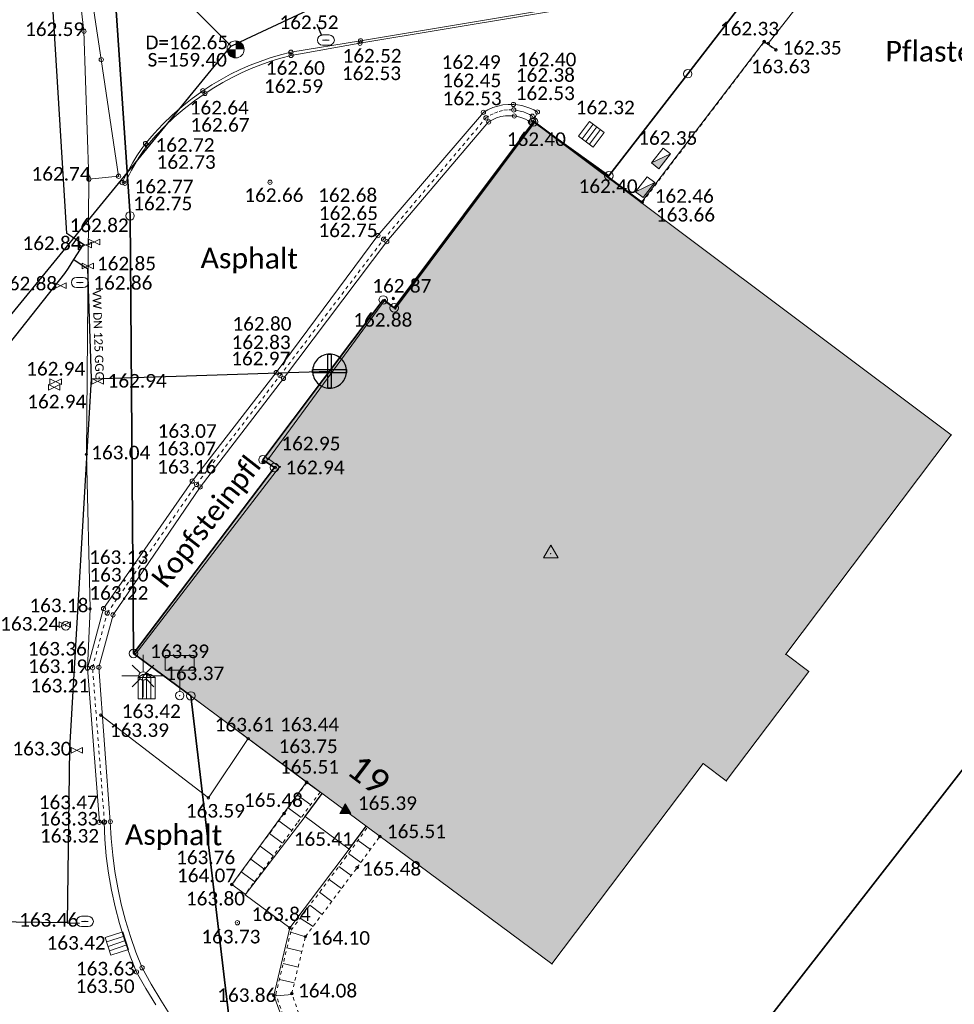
# Model space of a CAD drawing. Header units: metres. Extents: x 32397213 to 32398908, y 5500100 to 5502306.
# Tile 12 of 38: x 32398239 to 32398267, y 5500774 to 5500802. Entities that reach past the tile are written whole.
import ezdxf

# ---------------------------------------------------------------- set-up
doc = ezdxf.new("R2010")
doc.units = ezdxf.units.M
doc.header["$PDSIZE"] = 2.5
for name, pattern in [('1', [0]), ('2', [0.16, 0.06, -0.1]), ('3', [0.26, 0.11, -0.15])]:
    doc.linetypes.add(name, pattern=pattern)
doc.layers.get('0').update_dxf_attribs({"linetype": 'CONTINUOUS'})
for name, color, linetype, lineweight in [('01_A-KM-Haltungen', 7, '1', 25), ('01_A-KM-Schacht_LA', 7, '1', 25), ('01_W-Hausanschluß', 7, '1', 25), ('01_W-Leitung-AW', 7, '1', 25), ('01_W-Leitung-HW', 7, '1', 25), ('01_W-Leitung-VW', 7, '1', 25), ('01_W-Leitung-VW_LA', 7, '1', 25), ('AX_BesondererGebaeudepunkt_G2200', 7, '1', 18), ('AX_Flurstueck', 7, '1', 18), ('AX_Gebaeude', 7, '1', 18), ('AX_Grenzpunkt_V1000_G2200', 7, '1', 18), ('AX_Grenzpunkt_V1400_G2200', 7, '1', 18), ('AX_Grenzpunkt_V9500_G2200', 7, '1', 18), ('AX_Grenzpunkt_V9500_G3200', 7, '1', 18), ('AX_LagebezeichnungMitHausnummer', 7, '1', 18), ('AX_SonstigerVermessungspunkt_V1210_G2000', 7, '1', 18), ('BESCHRIFTUNG', 7, '1', 13), ('H_HINWEISSCHILD', 7, '1', 18), ('H_KANAL_ABDECKUNG', 7, '1', 13), ('H_KANAL_EINL_QUAD', 7, '1', 13), ('H_KANALHALTUNG_RW_RR', 7, '1', 18), ('H_MUELLEIMER', 7, '1', 18), ('H_RINNE', 7, '1', 13), ('H_STROM_KV', 7, '1', 13), ('H_STROM_LATERNE', 7, '1', 18), ('H_WASSER_HAS', 7, '1', 18), ('H_WASSER_HYDR_UNTERFL', 7, '1', 18), ('H_WEGRAND', 7, '1', 18), ('L_RINNE', 7, '1', 13), ('L_WEGRAND', 7, '1', 18), ('S_HINWEISSCHILD', 7, '1', 18), ('S_KANAL_ABDECKUNG', 7, '1', 13), ('S_KANAL_EINL_QUAD', 7, '1', 13), ('S_KANALHALTUNG_RW_RR', 7, '1', 18), ('S_MUELLEIMER', 7, '1', 18), ('S_RINNE', 7, '1', 13), ('S_STROM_KV', 7, '1', 13), ('S_STROM_LATERNE', 7, '1', 18), ('S_WASSER_HAS', 7, '1', 18), ('S_WASSER_HYDR_UNTERFL', 7, '1', 18), ('S_WEGRAND', 7, '1', 18)]:
    doc.layers.add(name, color=color, linetype=linetype, lineweight=lineweight)
for name, color, linetype, lineweight, true_color in [('A_AX_Gebaeude', 7, '1', 18, 0x999999), ('H_BORDSTEIN_HOCH', 7, '1', 13, 0x004000), ('H_BORDSTEIN_TIEF', 7, '1', 13, 0x004000), ('H_EINGANG', 7, '1', 13, 0x400040), ('H_FLAECHENBEGRENZUNG', 7, '1', 13, 0x804000), ('H_GEBAEUDE_OEFFENTL', 1, '1', 13, 0xff0000), ('H_MAUERN_OBEN', 7, '1', 13, 0xff0080), ('H_MAUERN_UNTEN', 7, '1', 13, 0xff8000), ('H_STRASSENRAND', 7, '1', 13, 0x008080), ('H_TOPO', 7, '1', 13, 0x008000), ('H_TREPPE', 7, '1', 18, 0x804040), ('L_BORDSTEIN_HOCH', 7, '1', 13, 0x004000), ('L_BORDSTEIN_TIEF', 7, '1', 13, 0x004000), ('L_FLAECHENBEGRENZUNG', 7, '1', 13, 0x804000), ('L_GEBAEUDE_OEFFENTL', 1, '1', 13, 0xff0000), ('L_MAUERN_OBEN', 7, '1', 13, 0xff0080), ('L_MAUERN_UNTEN', 7, '1', 13, 0xff8000), ('L_STRASSENRAND', 7, '1', 13, 0x008080), ('L_TREPPE', 7, '1', 18, 0x804040), ('S_BORDSTEIN_HOCH', 7, '1', 13, 0x004000), ('S_BORDSTEIN_TIEF', 7, '1', 13, 0x004000), ('S_EINGANG', 7, '1', 13, 0x400040), ('S_FLAECHENBEGRENZUNG', 7, '1', 13, 0x804000), ('S_GEBAEUDE_OEFFENTL', 1, '1', 13, 0xff0000), ('S_MAUERN_OBEN', 7, '1', 13, 0xff0080), ('S_MAUERN_UNTEN', 7, '1', 13, 0xff8000), ('S_STRASSENRAND', 7, '1', 13, 0x008080), ('S_TOPO', 7, '1', 13, 0x008000), ('S_TREPPE', 7, '1', 18, 0x804040)]:
    doc.layers.add(name, color=color, linetype=linetype, lineweight=lineweight, true_color=true_color)
doc.styles.add('0', font='calibri.ttf')

# ---------------------------------------------------------------- blocks, each defined once
blk = doc.blocks.new('23')
at = {"color": 0}
for p, q in [((0, 0.1), (0, 0.5)), ((-0.255, 0.255), (-0.071, 0.071)), ((0.255, 0.255), (0.071, 0.071)), ((-0.1, 0), (-0.5, 0)), ((0.1, 0), (0.5, 0)), ((-0.071, -0.071), (-0.255, -0.255)), ((0, -0.1), (0, -0.5)), ((0.071, -0.071), (0.255, -0.255))]:
    blk.add_line(p, q, dxfattribs=at)
blk.add_circle((0, 0), 0.1, dxfattribs=at)
blk.add_point((0, 0), dxfattribs=at)
blk = doc.blocks.new('15')
at = {"color": 0}
for p, q in [((-0.447, 0.224), (0.447, 0.224)), ((-0.447, -0.224), (-0.447, 0.224)), ((0.447, 0.224), (0.447, -0.224)), ((0.447, -0.224), (-0.447, -0.224))]:
    blk.add_line(p, q, dxfattribs=at)
blk.add_solid([(-0.447, 0.224), (0.447, 0.224), (-0.447, -0.224), (0.447, -0.224)], dxfattribs=at)
blk = doc.blocks.new('1')
at = {"color": 0}
blk.add_circle((0, 0), 0.5, dxfattribs=at)
blk.add_point((0, 0), dxfattribs=at)
blk = doc.blocks.new('80')
at = {"color": 0}
blk.add_line((0, 0.05), (0, 0.3), dxfattribs=at)
for name, p, xscale, yscale, zscale in [('15', (0, 0.385), 0.38, 0.38, 0.38), ('1', (0, 0), 0.1, 0.1, 0.1)]:
    blk.add_blockref(name, p, dxfattribs=dict(at, xscale=xscale, yscale=yscale, zscale=zscale))
blk = doc.blocks.new('122')
at = {"color": 0, "linetype": '1', "ltscale": 0.25, "flags": 128}
for points in [[(-0.2, 0.2), (-0.1, 0.275), (0, 0.275), (0.1, 0.275), (0.2, 0.2)], [(-0.1, 0.2), (-0.05, 0.275), (0.05, 0.275), (0.1, 0.2), (0, 0.2), (0, 0.275)], [(-0.05, 0.275), (-0.0275, 0.3), (0.0275, 0.3), (0.05, 0.275)], [(-0.1, 0.2), (-0.1, -0.3)], [(0, 0.2), (0, -0.3)], [(0.1, 0.2), (0.1, -0.3)]]:
    blk.add_lwpolyline(points, dxfattribs=at)
at = {"color": 0, "linetype": '1', "ltscale": 0.5, "flags": 128}
blk.add_lwpolyline([(-0.2, -0.3), (-0.2, 0.2), (0.2, 0.2), (0.2, -0.3)], close=True, dxfattribs=at)
blk = doc.blocks.new('25')
at = {"color": 0}
for p, q in [((0.2, 0.3), (-0.2, 0.3)), ((-0.2, -0.3), (0.2, -0.3))]:
    blk.add_line(p, q, dxfattribs=at)
for centre, start, end in [((-0.2, 0), 90, 270), ((0.2, 0), 270, 90)]:
    blk.add_arc(centre, 0.3, start, end, dxfattribs=at)
blk.add_point((0, 0), dxfattribs=at)
blk = doc.blocks.new('64')
at = {"color": 0}
blk.add_line((-0.2, 0), (0.2, 0), dxfattribs=at)
blk.add_blockref('25', (0, 0), dxfattribs=at)
blk = doc.blocks.new('61')
at = {"color": 0}
for p, q in [((-0.447, 0.224), (-0.447, -0.224)), ((-0.447, 0.224), (-0.447, -0.224)), ((-0.447, -0.224), (0.447, 0.224)), ((0.447, -0.224), (-0.447, 0.224)), ((0.447, 0.224), (0.447, -0.224))]:
    blk.add_line(p, q, dxfattribs=at)
blk = doc.blocks.new('-1')
at = {"color": 0}
blk.add_circle((0, 0), 0.5, dxfattribs=at)
blk.add_point((0, 0), dxfattribs=at)
blk = doc.blocks.new('5')
at = {"color": 0}
for p, q in [((-0.433, -0.25), (0, 0.5)), ((0, 0.5), (0.433, -0.25)), ((0.433, -0.25), (-0.433, -0.25))]:
    blk.add_line(p, q, dxfattribs=at)
blk.add_point((0, 0), dxfattribs=at)
blk = doc.blocks.new('99')
at = {"color": 0}
blk.add_point((0, 0), dxfattribs=at)
blk = doc.blocks.new('16')
at = {"color": 0}
for p, q in [((-0.447, 0.224), (0.447, 0.224)), ((-0.447, -0.224), (-0.447, 0.224)), ((-0.447, 0.224), (0.447, -0.224)), ((0.447, 0.224), (0.447, -0.224)), ((0.447, -0.224), (-0.447, -0.224))]:
    blk.add_line(p, q, dxfattribs=at)
blk.add_solid([(-0.447, 0.224), (0.447, 0.224), (0.447, -0.224)], dxfattribs=at)
blk = doc.blocks.new('KVs&c')
at = {"color": 0}
blk.add_blockref('16', (0, 0.22472), dxfattribs=at)
blk = doc.blocks.new('121')
at = {"color": 0, "linetype": '1', "ltscale": 0.5, "flags": 128}
blk.add_lwpolyline([(-0.4, 0), (-0.4, 0.8), (0.4, 0.8), (0.4, 0)], close=True, dxfattribs=at)
for points in [[(-0.2, 0.8), (-0.2, 0)], [(0, 0.8), (0, 0)], [(0.2, 0.8), (0.2, 0)]]:
    blk.add_lwpolyline(points, dxfattribs=at)
blk = doc.blocks.new('7')
at = {"color": 0}
for p, q in [((-0.433, -0.25), (0, 0.5)), ((0, 0.5), (0.433, -0.25)), ((0, 0.5), (0, -0.25)), ((0.433, -0.25), (-0.433, -0.25))]:
    blk.add_line(p, q, dxfattribs=at)
blk.add_solid([(0, 0.5), (0.433, -0.25), (-0.433, -0.25)], dxfattribs=at)
blk = doc.blocks.new('4')
at = {"color": 0}
blk.add_circle((0, 0), 0.5, dxfattribs=at)
for points in [[(-0.4924, 0), (-0.4924, -0.0868), (-0.5, 0)], [(-0.4698, 0), (-0.4698, -0.171), (-0.4924, 0), (-0.4924, -0.0868)], [(-0.433, 0), (-0.433, -0.25), (-0.4698, 0), (-0.4698, -0.171)], [(-0.383, 0), (-0.383, -0.3214), (-0.433, 0), (-0.433, -0.25)], [(-0.3214, 0), (-0.3214, -0.383), (-0.383, 0), (-0.383, -0.3214)], [(-0.25, 0), (-0.25, -0.433), (-0.3214, 0), (-0.3214, -0.383)], [(-0.171, 0), (-0.171, -0.4698), (-0.25, 0), (-0.25, -0.433)], [(-0.0868, 0), (-0.0868, -0.4924), (-0.171, 0), (-0.171, -0.4698)], [(0, 0), (0, -0.5), (-0.0868, 0), (-0.0868, -0.4924)], [(0, 0), (0, 0.5), (0.0868, 0), (0.0868, 0.4924)], [(0.0868, 0), (0.0868, 0.4924), (0.171, 0), (0.171, 0.4698)], [(0.171, 0), (0.171, 0.4698), (0.25, 0), (0.25, 0.433)], [(0.25, 0), (0.25, 0.433), (0.3214, 0), (0.3214, 0.383)], [(0.3214, 0), (0.3214, 0.383), (0.383, 0), (0.383, 0.3214)], [(0.383, 0), (0.383, 0.3214), (0.433, 0), (0.433, 0.25)], [(0.433, 0), (0.433, 0.25), (0.4698, 0), (0.4698, 0.171)], [(0.4698, 0), (0.4698, 0.171), (0.4924, 0), (0.4924, 0.0868)], [(0.4924, 0), (0.4924, 0.0868), (0.5, 0)]]:
    blk.add_solid(points, dxfattribs=at)

msp = doc.modelspace()

# ---------------------------------------------------------------- hatches: boundary and pattern name
at = {"layer": 'A_AX_Gebaeude', "linetype": 'Continuous', "lineweight": 13}
msp.add_hatch(color=256, dxfattribs=at).paths.add_polyline_path([(32398250.417, 5500793.988), (32398250.097, 5500794.218), (32398246.558, 5500789.52), (32398246.898, 5500789.291), (32398242.751, 5500783.823), (32398255.06, 5500774.696), (32398259.509, 5500780.586), (32398260.185, 5500780.075), (32398262.614, 5500783.29), (32398261.937, 5500783.801), (32398266.807, 5500790.248), (32398254.515, 5500799.456)], flags=0)

# ---------------------------------------------------------------- linework, layer by layer
at = {"layer": '01_A-KM-Haltungen', "color": 212, "ltscale": 0.5, "true_color": 0xe132e1}
for points in [[(32398224.005, 5500823.289, 162.165), (32398224.358, 5500822.935, 159.545), (32398229.623, 5500817.672, 162.29), (32398234.319, 5500812.977, 162.374), (32398237.805, 5500809.491, 162.437), (32398238.548, 5500808.749, 162.45), (32398245.266, 5500802.033, 159.404), (32398245.62, 5500801.679, 162.604)], [(32398245.62, 5500801.679, 162.604), (32398246.073, 5500801.891, 159.404), (32398261.951, 5500809.32, 162.191), (32398262.636, 5500809.64, 162.176), (32398263.089, 5500809.852, 162.139)], [(32398227.464, 5500779.508, 163.356), (32398227.781, 5500779.895, 159.616), (32398245.303, 5500801.292, 159.404), (32398245.62, 5500801.679, 162.604)]]:
    msp.add_polyline3d(points, dxfattribs=at)
at = {"layer": '01_W-Hausanschluß', "color": 5, "ltscale": 0.5, "true_color": 0x0000ff}
for points in [[(32398248.519, 5500792.624, 0), (32398248.47, 5500792.622, 0), (32398248.421, 5500792.614, 0), (32398248.374, 5500792.602, 0), (32398248.328, 5500792.586, 0), (32398248.283, 5500792.565, 0), (32398248.241, 5500792.54, 0), (32398248.202, 5500792.511, 0), (32398248.165, 5500792.478, 0), (32398248.132, 5500792.441, 0), (32398248.103, 5500792.402, 0), (32398248.078, 5500792.36, 0), (32398248.057, 5500792.315, 0), (32398248.041, 5500792.269, 0), (32398248.029, 5500792.222, 0), (32398248.021, 5500792.173, 0), (32398248.019, 5500792.124, 0), (32398248.021, 5500792.075, 0), (32398248.029, 5500792.026, 0), (32398248.041, 5500791.979, 0), (32398248.057, 5500791.933, 0), (32398248.078, 5500791.888, 0), (32398248.103, 5500791.846, 0), (32398248.132, 5500791.807, 0), (32398248.165, 5500791.77, 0), (32398248.202, 5500791.737, 0), (32398248.241, 5500791.708, 0), (32398248.283, 5500791.683, 0), (32398248.328, 5500791.662, 0), (32398248.374, 5500791.646, 0), (32398248.421, 5500791.634, 0), (32398248.47, 5500791.626, 0), (32398248.519, 5500791.624, 0), (32398248.568, 5500791.626, 0), (32398248.617, 5500791.634, 0), (32398248.664, 5500791.646, 0), (32398248.71, 5500791.662, 0), (32398248.755, 5500791.683, 0), (32398248.797, 5500791.708, 0), (32398248.836, 5500791.737, 0), (32398248.873, 5500791.77, 0), (32398248.906, 5500791.807, 0), (32398248.935, 5500791.846, 0), (32398248.96, 5500791.888, 0), (32398248.981, 5500791.933, 0), (32398248.997, 5500791.979, 0), (32398249.009, 5500792.026, 0), (32398249.017, 5500792.075, 0), (32398249.019, 5500792.124, 0), (32398249.017, 5500792.173, 0), (32398249.009, 5500792.222, 0), (32398248.997, 5500792.269, 0), (32398248.981, 5500792.315, 0), (32398248.96, 5500792.36, 0), (32398248.935, 5500792.402, 0), (32398248.906, 5500792.441, 0), (32398248.873, 5500792.478, 0), (32398248.836, 5500792.511, 0), (32398248.797, 5500792.54, 0), (32398248.755, 5500792.565, 0), (32398248.71, 5500792.586, 0), (32398248.664, 5500792.602, 0), (32398248.617, 5500792.614, 0), (32398248.568, 5500792.622, 0)], [(32398248.469, 5500792.624, 0), (32398248.569, 5500792.624, 0), (32398248.569, 5500791.624, 0), (32398248.469, 5500791.624, 0), (32398248.469, 5500792.624, 0)], [(32398248.019, 5500792.174, 0), (32398249.019, 5500792.174, 0), (32398249.019, 5500792.074, 0), (32398248.019, 5500792.074, 0), (32398248.019, 5500792.174, 0)]]:
    msp.add_polyline3d(points, close=True, dxfattribs=at)
at = {"layer": '01_W-Leitung-AW', "color": 3, "ltscale": 0.5, "true_color": 0x00ff00}
for points in [[(32398244.003, 5500791.981, 0), (32398248.519, 5500792.124, 0)], [(32398241.504, 5500791.902, 162.905), (32398244.003, 5500791.981, 0)]]:
    msp.add_polyline3d(points, dxfattribs=at)
at = {"layer": '01_W-Leitung-HW', "color": 137, "ltscale": 0.5, "true_color": 0x408080}
for points in [[(32398241.284, 5500795.849, 0), (32398240.995, 5500796.035, 162.773), (32398240.789, 5500796.168, 162.764), (32398240.074, 5500807.801, 162.548), (32398236.26, 5500817.045, 162.438), (32398235.387, 5500819.161, 162.356), (32398216.798, 5500832.776, 162.157), (32398208.473, 5500838.768, 162.167), (32398201.561, 5500843.852, 162.173), (32398198.113, 5500846.431, 162.184), (32398197.782, 5500846.645, 162.199), (32398182.768, 5500857.786, 162.37), (32398172.935, 5500865.09, 162.62), (32398172.687, 5500865.225, 0)], [(32398248.14, 5500802.323, 110.786), (32398248.278, 5500801.996, 162.522)], [(32398240.997, 5500795.402, 81.393), (32398241.284, 5500795.849, 0)]]:
    msp.add_polyline3d(points, dxfattribs=at)
at = {"layer": '01_W-Leitung-VW', "color": 5, "ltscale": 0.5, "true_color": 0x0000ff}
for points in [[(32398198.693, 5500750.384, 89.483), (32398202.371, 5500754.415, 0), (32398214.253, 5500767.437, 154.62), (32398214.365, 5500767.532, 162.495), (32398228.543, 5500779.594, 163.115), (32398232.143, 5500784.142, 163.256), (32398240.735, 5500794.996, 162.806), (32398240.834, 5500795.15, 53.909), (32398240.997, 5500795.402, 0)], [(32398240.997, 5500795.402, 0), (32398241.275, 5500795.223, 162.806), (32398241.401, 5500795.142, 162.814), (32398241.504, 5500791.902, 162.905), (32398241.33, 5500788.907, 162.994)], [(32398241.33, 5500788.907, 162.994), (32398240.871, 5500781.035, 163.298), (32398240.798, 5500775.902, 140.856), (32398236.278, 5500775.966, 86.526), (32398232.17, 5500761.994, 0), (32398231.636, 5500760.178, 0), (32398231.495, 5500759.698, 0)], [(32398240.798, 5500775.902, 73.187), (32398241.158, 5500775.897, 163.459)]]:
    msp.add_polyline3d(points, dxfattribs=at)
at = {"layer": 'AX_Flurstueck', "color": 7, "linetype": '1', "lineweight": 25, "ltscale": 0.5}
for points in [[(32398261.252, 5500803.718, 0), (32398259.053, 5500800.87, 0), (32398256.734, 5500797.866, 0), (32398254.515, 5500799.456, 0), (32398250.417, 5500793.988, 0), (32398250.097, 5500794.218, 0), (32398246.558, 5500789.52, 0), (32398246.898, 5500789.291, 0), (32398242.751, 5500783.823, 0), (32398244.435, 5500782.574, 0), (32398245.843, 5500770.758, 0), (32398245.884, 5500770.3, 0), (32398246.169, 5500769.319, 0), (32398246.552, 5500768.401, 0), (32398247.068, 5500767.559, 0), (32398247.458, 5500767.113, 0), (32398249.443, 5500765.182, 0), (32398251.241, 5500763.632, 0), (32398251.375, 5500763.788, 0), (32398251.764, 5500763.452, 0), (32398257.315, 5500767.798, 0), (32398286.402, 5500805.143, 0)], [(32398286.402, 5500805.143, 0), (32398257.315, 5500767.798, 0), (32398251.764, 5500763.452, 0), (32398247.486, 5500757.072, 0), (32398281.066, 5500733.135, 0), (32398284.186, 5500737.65, 0), (32398285.391, 5500739.393, 0), (32398284.715, 5500739.871, 0), (32398287.878, 5500744.458, 0), (32398287.638, 5500744.714, 0), (32398289.496, 5500757.904, 0), (32398290.188, 5500760.624, 0), (32398291.312, 5500763.677, 0), (32398292.743, 5500766.654, 0), (32398298.15, 5500775.067, 0), (32398306.34, 5500787.66, 0), (32398310.921, 5500795.827, 0), (32398315.99, 5500804.863, 0)], [(32398232.524, 5500804.714, 0), (32398233.224, 5500801.675, 0), (32398234.234, 5500764.006, 0), (32398237.563, 5500763.851, 0), (32398247.486, 5500757.072, 0), (32398251.764, 5500763.452, 0), (32398251.375, 5500763.788, 0), (32398251.241, 5500763.632, 0), (32398249.443, 5500765.182, 0), (32398247.458, 5500767.113, 0), (32398247.068, 5500767.559, 0), (32398246.552, 5500768.401, 0), (32398246.169, 5500769.319, 0), (32398245.884, 5500770.3, 0), (32398245.843, 5500770.758, 0), (32398244.435, 5500782.574, 0), (32398242.751, 5500783.823, 0), (32398242.65, 5500796.687, 0), (32398242.1, 5500804.734, 0)], [(32398242.1, 5500804.734, 0), (32398242.65, 5500796.687, 0), (32398242.751, 5500783.823, 0), (32398246.898, 5500789.291, 0), (32398246.558, 5500789.52, 0), (32398250.097, 5500794.218, 0), (32398250.417, 5500793.988, 0), (32398254.515, 5500799.456, 0), (32398256.734, 5500797.866, 0), (32398259.053, 5500800.87, 0), (32398261.252, 5500803.718, 0)]]:
    msp.add_polyline3d(points, dxfattribs=at)
at = {"layer": 'AX_Gebaeude', "color": 7, "linetype": '1', "lineweight": 13, "ltscale": 0.5}
msp.add_polyline3d([(32398250.417, 5500793.988, 0), (32398250.097, 5500794.218, 0), (32398246.558, 5500789.52, 0), (32398246.898, 5500789.291, 0), (32398242.751, 5500783.823, 0), (32398255.06, 5500774.696, 0), (32398259.509, 5500780.586, 0), (32398260.185, 5500780.075, 0), (32398262.614, 5500783.29, 0), (32398261.937, 5500783.801, 0), (32398266.807, 5500790.248, 0), (32398254.515, 5500799.456, 0)], close=True, dxfattribs=at)
at = {"layer": 'L_BORDSTEIN_HOCH', "color": 98, "lineweight": 18, "ltscale": 0.5, "true_color": 0x004000}
msp.add_polyline3d([(32398243.849, 5500773.159, 163.697), (32398243.556, 5500773.627, 163.674), (32398243.273, 5500774.102, 163.65), (32398243.002, 5500774.584, 163.627), (32398242.821, 5500775.04, 163.61), (32398242.658, 5500775.503, 163.593), (32398242.515, 5500775.973, 163.575), (32398242.391, 5500776.448, 163.558), (32398242.287, 5500776.928, 163.541), (32398242.203, 5500777.411, 163.524), (32398242.138, 5500777.898, 163.506), (32398242.093, 5500778.387, 163.489), (32398242.069, 5500778.877, 163.472), (32398241.733, 5500783.417, 163.364), (32398242.148, 5500784.958, 163.225), (32398244.711, 5500788.717, 163.164), (32398247.162, 5500791.911, 162.967), (32398250.199, 5500795.932, 162.748), (32398253.197, 5500799.451, 162.534), (32398253.311, 5500799.517, 162.528), (32398253.432, 5500799.57, 162.522), (32398253.559, 5500799.607, 162.516), (32398253.689, 5500799.629, 162.51), (32398253.821, 5500799.635, 162.504), (32398253.953, 5500799.626, 162.498), (32398254.037, 5500799.612, 162.504), (32398254.119, 5500799.591, 162.509), (32398254.2, 5500799.564, 162.515), (32398254.278, 5500799.531, 162.521), (32398254.353, 5500799.491, 162.526), (32398254.426, 5500799.447, 162.532)], dxfattribs=at)
at = {"layer": 'L_BORDSTEIN_TIEF', "color": 98, "lineweight": 18, "ltscale": 0.5, "true_color": 0x004000}
msp.add_polyline3d([(32398242.5, 5500797.645, 162.752), (32398242.592, 5500797.841, 162.748), (32398242.691, 5500798.034, 162.744), (32398242.797, 5500798.222, 162.739), (32398242.91, 5500798.407, 162.735), (32398243.03, 5500798.587, 162.731), (32398243.156, 5500798.763, 162.727), (32398243.407, 5500799.051, 162.718), (32398243.672, 5500799.326, 162.709), (32398243.95, 5500799.588, 162.7), (32398244.24, 5500799.837, 162.69), (32398244.542, 5500800.071, 162.681), (32398244.854, 5500800.291, 162.672), (32398245.114, 5500800.458, 162.663), (32398245.381, 5500800.614, 162.654), (32398245.653, 5500800.76, 162.645), (32398245.931, 5500800.896, 162.636), (32398246.214, 5500801.02, 162.628), (32398246.501, 5500801.134, 162.619), (32398246.793, 5500801.236, 162.61), (32398247.088, 5500801.327, 162.601), (32398247.387, 5500801.406, 162.592), (32398249.413, 5500801.765, 162.533), (32398256.791, 5500802.996, 162.371)], dxfattribs=at)
at = {"layer": 'L_FLAECHENBEGRENZUNG', "color": 57, "linetype": '1', "ltscale": 0.5, "true_color": 0x808040}
for points in [[(32398261.423, 5500801.758, 162.331), (32398263.854, 5500804.868, 162.306)], [(32398246.123, 5500781.32, 163.61), (32398244.952, 5500779.579, 163.593), (32398241.791, 5500782.012, 163.39)]]:
    msp.add_polyline3d(points, dxfattribs=at)
at = {"layer": 'L_FLAECHENBEGRENZUNG', "color": 57, "ltscale": 0.5, "true_color": 0x808040}
msp.add_polyline3d([(32398241.439, 5500797.772, 162.74), (32398241.365, 5500789.679, 163.04), (32398241.472, 5500785.135, 163.179), (32398241.397, 5500783.394, 163.208)], dxfattribs=at)
at = {"layer": 'L_GEBAEUDE_OEFFENTL', "color": 1, "ltscale": 0.5, "true_color": 0xff0000}
msp.add_polyline3d([(32398254.566, 5500799.455, 162.397), (32398250.454, 5500793.969, 162.878), (32398250.145, 5500794.214, 162.878), (32398246.723, 5500789.547, 162.948), (32398247.047, 5500789.306, 162.948), (32398242.799, 5500783.798, 163.39), (32398247.842, 5500780.041, 163.751)], dxfattribs=at)
at = {"layer": 'L_MAUERN_OBEN', "color": 230, "linetype": '2', "lineweight": 13, "ltscale": 0.5, "true_color": 0xff0080}
for points in [[(32398257.718, 5500797.091, 163.661), (32398261.302, 5500801.804, 163.63), (32398261.644, 5500801.565, 163.63)], [(32398247.851, 5500780.032, 165.51), (32398247.18, 5500779.119, 165.479), (32398245.647, 5500777.027, 164.073)], [(32398249.187, 5500770.802, 164.085), (32398248.013, 5500772.113, 164.089), (32398247.406, 5500773.823, 164.083), (32398247.806, 5500775.496, 164.103), (32398249.331, 5500777.53, 165.483), (32398249.999, 5500778.445, 165.509)]]:
    msp.add_polyline3d(points, dxfattribs=at)
at = {"layer": 'L_MAUERN_OBEN', "linetype": '1', "lineweight": 18, "ltscale": 0.5}
for points in [[(32398247.851, 5500780.032, 165.51), (32398248.238, 5500779.748, 165.51)], [(32398247.962, 5500779.373, 165.497), (32398247.575, 5500779.657, 165.497)], [(32398247.3, 5500779.281, 165.485), (32398247.686, 5500778.997, 165.485)], [(32398247.024, 5500778.906, 165.336), (32398247.411, 5500778.622, 165.336)], [(32398247.136, 5500778.246, 165.083), (32398246.749, 5500778.53, 165.083)], [(32398246.473, 5500778.154, 164.831), (32398246.86, 5500777.871, 164.831)], [(32398249.356, 5500778.327, 165.498), (32398249.719, 5500778.061, 165.498)], [(32398249.076, 5500777.944, 165.487), (32398249.437, 5500777.675, 165.487)], [(32398246.585, 5500777.495, 164.578), (32398246.198, 5500777.779, 164.578)], [(32398245.922, 5500777.403, 164.326), (32398246.309, 5500777.119, 164.326)], [(32398249.153, 5500777.292, 165.322), (32398248.793, 5500777.562, 165.329)], [(32398246.034, 5500776.743, 164.073), (32398245.647, 5500777.027, 164.073)], [(32398248.508, 5500777.182, 165.08), (32398248.868, 5500776.912, 165.064)], [(32398248.583, 5500776.532, 164.806), (32398248.223, 5500776.802, 164.831)], [(32398247.938, 5500776.422, 164.582), (32398248.298, 5500776.152, 164.548)], [(32398248.033, 5500775.799, 164.309), (32398247.649, 5500776.037, 164.33)], [(32398247.806, 5500775.496, 164.103), (32398247.376, 5500775.633, 164.102)], [(32398247.264, 5500775.166, 164.097), (32398247.702, 5500775.062, 164.098)], [(32398247.154, 5500774.704, 164.093), (32398247.592, 5500774.6, 164.092)], [(32398247.481, 5500774.138, 164.087), (32398247.044, 5500774.242, 164.088)], [(32398246.951, 5500773.761, 164.083), (32398247.417, 5500773.793, 164.083)]]:
    msp.add_polyline3d(points, dxfattribs=at)
at = {"layer": 'L_MAUERN_OBEN', "linetype": '3', "ltscale": 0.5}
for points in [[(32398248.238, 5500779.748, 165.51), (32398247.567, 5500778.835, 165.479), (32398246.034, 5500776.743, 164.073)], [(32398248.852, 5500770.502, 164.085), (32398247.619, 5500771.879, 164.089), (32398246.937, 5500773.798, 164.083), (32398247.39, 5500775.691, 164.103), (32398248.969, 5500777.798, 165.483), (32398249.636, 5500778.71, 165.509)]]:
    msp.add_polyline3d(points, dxfattribs=at)
at = {"layer": 'L_MAUERN_UNTEN', "color": 30, "linetype": '1', "ltscale": 0.5, "true_color": 0xff8b17}
for points in [[(32398257.706, 5500797.098, 162.459), (32398261.302, 5500801.821, 162.329), (32398261.651, 5500801.572, 162.351)], [(32398245.64, 5500777.031, 163.759), (32398247.842, 5500780.041, 163.751)], [(32398248.819, 5500770.481, 163.994), (32398247.589, 5500771.846, 163.895), (32398246.881, 5500773.763, 163.864), (32398247.347, 5500775.754, 163.838)]]:
    msp.add_polyline3d(points, dxfattribs=at)
at = {"layer": 'L_RINNE', "linetype": '2', "lineweight": 18, "ltscale": 0.5}
msp.add_polyline3d([(32398241.897, 5500778.864, 163.328), (32398241.546, 5500783.409, 163.19), (32398241.978, 5500785.012, 163.104), (32398244.603, 5500788.795, 163.071), (32398247.062, 5500791.994, 162.826), (32398250.108, 5500796.001, 162.645), (32398253.118, 5500799.569, 162.447), (32398253.239, 5500799.649, 162.441), (32398253.369, 5500799.713, 162.435), (32398253.506, 5500799.762, 162.429), (32398253.648, 5500799.793, 162.424), (32398253.792, 5500799.807, 162.418), (32398253.937, 5500799.804, 162.412), (32398254.033, 5500799.792, 162.407), (32398254.128, 5500799.772, 162.402), (32398254.221, 5500799.745, 162.397), (32398254.311, 5500799.71, 162.391), (32398254.399, 5500799.669, 162.386), (32398254.482, 5500799.62, 162.381)], dxfattribs=at)
at = {"layer": 'L_STRASSENRAND', "color": 136, "linetype": '1', "lineweight": 13, "ltscale": 0.5, "true_color": 0x008080}
msp.add_polyline3d([(32398256.779, 5500803.071, 162.363), (32398249.43, 5500801.836, 162.523), (32398247.38, 5500801.502, 162.604), (32398247.074, 5500801.424, 162.608), (32398246.772, 5500801.333, 162.613), (32398246.473, 5500801.23, 162.617), (32398246.179, 5500801.116, 162.622), (32398245.89, 5500800.989, 162.626), (32398245.606, 5500800.851, 162.631), (32398245.328, 5500800.701, 162.635), (32398245.056, 5500800.54, 162.64), (32398244.791, 5500800.368, 162.644), (32398244.479, 5500800.145, 162.656), (32398244.179, 5500799.908, 162.668), (32398243.891, 5500799.655, 162.68), (32398243.616, 5500799.389, 162.692), (32398243.354, 5500799.11, 162.704), (32398243.106, 5500798.818, 162.716), (32398242.975, 5500798.637, 162.725), (32398242.85, 5500798.451, 162.733), (32398242.731, 5500798.261, 162.742), (32398242.62, 5500798.067, 162.751), (32398242.515, 5500797.869, 162.759), (32398242.418, 5500797.668, 162.768)], dxfattribs=at)
at = {"layer": 'L_STRASSENRAND', "color": 136, "lineweight": 13, "ltscale": 0.5, "true_color": 0x008080}
msp.add_polyline3d([(32398243.405, 5500773.497, 163.541), (32398243.117, 5500773.974, 163.52), (32398242.84, 5500774.458, 163.498), (32398242.652, 5500774.926, 163.478), (32398242.484, 5500775.401, 163.459), (32398242.336, 5500775.884, 163.439), (32398242.209, 5500776.371, 163.42), (32398242.102, 5500776.864, 163.4), (32398242.016, 5500777.361, 163.381), (32398241.95, 5500777.861, 163.361), (32398241.906, 5500778.363, 163.342), (32398241.883, 5500778.867, 163.322), (32398241.746, 5500778.862, 163.334), (32398241.397, 5500783.394, 163.208), (32398241.869, 5500785.145, 163.132), (32398244.479, 5500788.892, 163.074), (32398246.95, 5500792.081, 162.797), (32398249.942, 5500796.11, 162.676), (32398253.043, 5500799.733, 162.49), (32398253.177, 5500799.809, 162.483), (32398253.319, 5500799.871, 162.477), (32398253.466, 5500799.918, 162.47), (32398253.618, 5500799.95, 162.464), (32398253.771, 5500799.965, 162.458), (32398253.926, 5500799.965, 162.451), (32398254.05, 5500799.953, 162.443), (32398254.173, 5500799.931, 162.435), (32398254.293, 5500799.898, 162.427), (32398254.41, 5500799.856, 162.418), (32398254.523, 5500799.804, 162.41), (32398254.632, 5500799.743, 162.402), (32398254.513, 5500799.485, 162.383), (32398257.706, 5500797.098, 162.459)], dxfattribs=at)
at = {"layer": 'L_TREPPE', "linetype": '1', "lineweight": 25, "ltscale": 0.5}
for points in [[(32398247.796, 5500779.033, 165.413), (32398248.298, 5500779.71, 0)], [(32398249.098, 5500778.069, 165.416), (32398249.599, 5500778.745, 0)]]:
    msp.add_polyline3d(points, dxfattribs=at)
at = {"layer": 'L_TREPPE', "color": 17, "lineweight": 18, "ltscale": 0.5, "true_color": 0x804040}
msp.add_polyline3d([(32398247.347, 5500775.754, 163.836), (32398249.098, 5500778.069, 165.416), (32398247.796, 5500779.033, 165.413), (32398246.034, 5500776.725, 163.798)], close=True, dxfattribs=at)
at = {"layer": 'L_WEGRAND', "color": 36, "lineweight": 13, "ltscale": 0.5, "true_color": 0x804000}
msp.add_polyline3d([(32398242.311, 5500797.854, 162.747), (32398241.439, 5500797.772, 162.74), (32398241.294, 5500802.118, 162.586), (32398240.77, 5500806.612, 162.557), (32398240.307, 5500810.198, 162.503), (32398240.546, 5500809.98, 162.516), (32398241.012, 5500806.503, 162.569), (32398241.801, 5500801.283, 162.583)], close=True, dxfattribs=at)

# ---------------------------------------------------------------- block references
at = {"layer": 'AX_BesondererGebaeudepunkt_G2200', "color": 7, "xscale": 0.05, "yscale": 0.05, "zscale": 0.05}
for p in [(32398254.515, 5500799.456), (32398250.097, 5500794.218), (32398250.417, 5500793.988), (32398266.807, 5500790.248), (32398246.558, 5500789.52), (32398246.898, 5500789.291), (32398242.751, 5500783.823), (32398261.937, 5500783.801), (32398262.614, 5500783.29), (32398259.509, 5500780.586), (32398260.185, 5500780.075), (32398255.06, 5500774.696)]:
    msp.add_blockref('99', p, dxfattribs=at)
at = {"layer": 'AX_Gebaeude', "color": 7, "xscale": 0.5, "yscale": 0.5, "zscale": 0.5}
msp.add_blockref('5', (32398255.024, 5500786.762), dxfattribs=at)
at = {"layer": 'AX_Grenzpunkt_V1000_G2200', "color": 7, "xscale": 0.25, "yscale": 0.25, "zscale": 0.25}
for p in [(32398256.734, 5500797.866), (32398242.65, 5500796.687)]:
    msp.add_blockref('-1', p, dxfattribs=at)
at = {"layer": 'AX_Grenzpunkt_V1400_G2200', "color": 7, "xscale": 0.25, "yscale": 0.25, "zscale": 0.25}
msp.add_blockref('-1', (32398244.435, 5500782.574), dxfattribs=at)
at = {"layer": 'AX_Grenzpunkt_V9500_G2200', "color": 7, "xscale": 0.25, "yscale": 0.25, "zscale": 0.25}
for p in [(32398254.515, 5500799.456), (32398250.097, 5500794.218), (32398250.417, 5500793.988), (32398246.558, 5500789.52), (32398246.898, 5500789.291), (32398242.751, 5500783.823)]:
    msp.add_blockref('-1', p, dxfattribs=at)
at = {"layer": 'AX_Grenzpunkt_V9500_G3200', "color": 7, "xscale": 0.25, "yscale": 0.25, "zscale": 0.25}
msp.add_blockref('-1', (32398259.053, 5500800.87), dxfattribs=at)
at = {"layer": 'AX_SonstigerVermessungspunkt_V1210_G2000', "color": 7, "xscale": 0.25, "yscale": 0.25, "zscale": 0.25}
msp.add_blockref('-1', (32398240.756, 5500784.635), dxfattribs=at)
at = {"layer": 'S_BORDSTEIN_HOCH', "color": 98, "lineweight": 18, "true_color": 0x004000, "xscale": 0.125, "yscale": 0.125, "zscale": 0.125}
for p in [(32398253.953, 5500799.626, 162.498), (32398253.197, 5500799.451, 162.534), (32398254.426, 5500799.447, 162.532), (32398250.199, 5500795.932, 162.748), (32398247.162, 5500791.911, 162.967), (32398244.711, 5500788.717, 163.164), (32398242.148, 5500784.958, 163.225), (32398241.733, 5500783.417, 163.364), (32398242.069, 5500778.877, 163.472), (32398243.002, 5500774.584, 163.627)]:
    msp.add_blockref('1', p, dxfattribs=at)
at = {"layer": 'S_BORDSTEIN_TIEF', "color": 98, "lineweight": 18, "true_color": 0x004000, "xscale": 0.125, "yscale": 0.125, "zscale": 0.125}
for p in [(32398249.413, 5500801.765, 162.533), (32398247.387, 5500801.406, 162.592), (32398244.854, 5500800.291, 162.672), (32398243.156, 5500798.763, 162.727), (32398242.5, 5500797.645, 162.752)]:
    msp.add_blockref('1', p, dxfattribs=at)
at = {"layer": 'S_EINGANG', "color": 208, "true_color": 0x400040, "xscale": 0.3749999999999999, "yscale": 0.3749999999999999, "zscale": 0.3749999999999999}
msp.add_blockref('7', (32398248.979, 5500779.212, 165.391), dxfattribs=at)
at = {"layer": 'S_FLAECHENBEGRENZUNG', "color": 57, "true_color": 0x808040, "xscale": 0.075, "yscale": 0.075, "zscale": 0.075}
for p in [(32398261.423, 5500801.758, 162.331), (32398241.365, 5500789.679, 163.04), (32398241.472, 5500785.135, 163.179), (32398241.791, 5500782.012, 163.39), (32398246.123, 5500781.32, 163.61), (32398244.952, 5500779.579, 163.593)]:
    msp.add_blockref('1', p, dxfattribs=at)
at = {"layer": 'S_GEBAEUDE_OEFFENTL', "color": 1, "true_color": 0xff0000, "xscale": 0.05, "yscale": 0.05, "zscale": 0.05}
for p in [(32398254.566, 5500799.455, 162.397), (32398250.145, 5500794.214, 162.878), (32398250.454, 5500793.969, 162.878), (32398246.723, 5500789.547, 162.948), (32398247.047, 5500789.306, 162.948), (32398242.799, 5500783.798, 163.39)]:
    msp.add_blockref('-1', p, dxfattribs=at)
at = {"layer": 'S_HINWEISSCHILD', "lineweight": 18, "xscale": 2.5, "yscale": 2.5, "zscale": 2.5}
msp.add_blockref('80', (32398244.111, 5500782.584, 163.439), dxfattribs=at)
at = {"layer": 'S_KANAL_ABDECKUNG', "xscale": 0.5, "yscale": 0.5, "zscale": 0.5}
msp.add_blockref('4', (32398245.755, 5500801.585, 162.645), dxfattribs=at)
at = {"layer": 'S_KANAL_EINL_QUAD', "xscale": 0.675, "yscale": 0.675, "zscale": 0.675}
for p, rotation in [((32398256.056, 5500798.874, 162.325), 323.148), ((32398242.517, 5500775.381, 163.424), 108.183)]:
    msp.add_blockref('121', p, dxfattribs=dict(at, rotation=rotation))
at = {"layer": 'S_KANALHALTUNG_RW_RR', "color": 150, "true_color": 0x0080ff, "xscale": 0.075, "yscale": 0.075, "zscale": 0.075}
for p in [(32398250.392, 5500794.258, 162.867), (32398246.92, 5500789.292, 162.938)]:
    msp.add_blockref('-1', p, dxfattribs=at)
at = {"layer": 'S_MAUERN_OBEN', "color": 230, "lineweight": 13, "true_color": 0xff0080, "xscale": 0.075, "yscale": 0.075, "zscale": 0.075}
for p in [(32398261.302, 5500801.804, 163.63), (32398261.644, 5500801.565, 163.63), (32398257.718, 5500797.091, 163.661), (32398247.851, 5500780.032, 165.51), (32398247.18, 5500779.119, 165.479), (32398249.999, 5500778.445, 165.509), (32398249.331, 5500777.53, 165.483), (32398245.647, 5500777.027, 164.073), (32398247.806, 5500775.496, 164.103), (32398247.406, 5500773.823, 164.083)]:
    msp.add_blockref('1', p, dxfattribs=at)
at = {"layer": 'S_MAUERN_UNTEN', "color": 30, "true_color": 0xff8b17, "xscale": 0.075, "yscale": 0.075, "zscale": 0.075}
for p in [(32398261.302, 5500801.821, 162.329), (32398261.651, 5500801.572, 162.351), (32398257.706, 5500797.098, 162.459), (32398247.842, 5500780.041, 163.751), (32398245.64, 5500777.031, 163.759), (32398247.347, 5500775.754, 163.838), (32398246.881, 5500773.763, 163.864)]:
    msp.add_blockref('1', p, dxfattribs=at)
at = {"layer": 'S_MUELLEIMER', "xscale": 1.25, "yscale": 1.25, "zscale": 1.25}
msp.add_blockref('122', (32398243.137, 5500782.862, 163.422), dxfattribs=at)
at = {"layer": 'S_RINNE', "lineweight": 18, "xscale": 0.125, "yscale": 0.125, "zscale": 0.125}
for p in [(32398253.937, 5500799.804, 162.412), (32398253.118, 5500799.569, 162.447), (32398254.482, 5500799.62, 162.381), (32398250.108, 5500796.001, 162.645), (32398247.062, 5500791.994, 162.826), (32398244.603, 5500788.795, 163.071), (32398241.978, 5500785.012, 163.104), (32398241.546, 5500783.409, 163.19), (32398241.897, 5500778.864, 163.328)]:
    msp.add_blockref('1', p, dxfattribs=at)
at = {"layer": 'S_STRASSENRAND', "color": 136, "lineweight": 13, "true_color": 0x008080, "xscale": 0.125, "yscale": 0.125, "zscale": 0.125}
for p in [(32398249.43, 5500801.836, 162.523), (32398247.38, 5500801.502, 162.604), (32398244.791, 5500800.368, 162.644), (32398253.926, 5500799.965, 162.451), (32398253.043, 5500799.733, 162.49), (32398254.632, 5500799.743, 162.402), (32398254.513, 5500799.485, 162.383), (32398243.106, 5500798.818, 162.716), (32398242.418, 5500797.668, 162.768), (32398249.942, 5500796.11, 162.676), (32398246.95, 5500792.081, 162.797), (32398244.479, 5500788.892, 163.074), (32398241.869, 5500785.145, 163.132), (32398241.397, 5500783.394, 163.208), (32398241.746, 5500778.862, 163.334), (32398241.883, 5500778.867, 163.322), (32398242.84, 5500774.458, 163.498)]:
    msp.add_blockref('1', p, dxfattribs=at)
at = {"layer": 'S_STROM_KV', "color": 7, "xscale": 0.625, "yscale": 0.625, "zscale": 0.625}
for p, rotation in [((32398258.156, 5500798.465, 162.352), 231.84), ((32398257.691, 5500797.619, 162.402), 232.541)]:
    msp.add_blockref('KVs&c', p, dxfattribs=dict(at, rotation=rotation))
at = {"layer": 'S_STROM_LATERNE', "color": 7, "xscale": 1.25, "yscale": 1.25, "zscale": 1.25}
msp.add_blockref('23', (32398243.032, 5500783.163, 163.365), dxfattribs=at)
at = {"layer": 'S_TOPO', "color": 96, "lineweight": 13, "true_color": 0x008000, "xscale": 0.125, "yscale": 0.125, "zscale": 0.125}
for p in [(32398246.765, 5500797.677, 162.661), (32398245.807, 5500775.905, 163.729)]:
    msp.add_blockref('1', p, dxfattribs=at)
at = {"layer": 'S_TREPPE', "color": 17, "lineweight": 18, "true_color": 0x804040, "xscale": 0.125, "yscale": 0.125, "zscale": 0.125}
for p in [(32398247.796, 5500779.033, 165.413), (32398249.098, 5500778.069, 165.416), (32398246.034, 5500776.725, 163.798), (32398247.347, 5500775.754, 163.836)]:
    msp.add_blockref('99', p, dxfattribs=at)
at = {"layer": 'S_WASSER_HAS', "color": 150, "lineweight": 18, "true_color": 0x0080ff, "xscale": 0.3749999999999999, "yscale": 0.3749999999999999, "zscale": 0.3749999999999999}
for p in [(32398241.344, 5500795.834, 162.842), (32398241.591, 5500795.924, 162.82), (32398241.407, 5500795.219, 162.847), (32398240.6, 5500794.641, 162.88), (32398240.461, 5500791.811, 162.944), (32398241.696, 5500791.827, 162.944), (32398240.418, 5500791.647, 162.944), (32398240.733, 5500784.667, 163.241), (32398241.081, 5500780.974, 163.299)]:
    msp.add_blockref('61', p, dxfattribs=at)
at = {"layer": 'S_WASSER_HYDR_UNTERFL', "color": 150, "true_color": 0x0080ff, "xscale": 0.5, "yscale": 0.5, "zscale": 0.5}
for p in [(32398248.41, 5500801.859, 162.523), (32398241.175, 5500794.73, 162.861), (32398241.32, 5500775.945, 163.462)]:
    msp.add_blockref('64', p, dxfattribs=at)
at = {"layer": 'S_WEGRAND', "color": 36, "lineweight": 13, "true_color": 0x804000, "xscale": 0.125, "yscale": 0.125, "zscale": 0.125}
for p in [(32398241.294, 5500802.118, 162.586), (32398241.801, 5500801.283, 162.583), (32398242.311, 5500797.854, 162.747), (32398241.439, 5500797.772, 162.74)]:
    msp.add_blockref('1', p, dxfattribs=at)

# ---------------------------------------------------------------- texts
at = {"layer": '01_A-KM-Schacht_LA', "color": 7, "insert": (32398243.164, 5500801.479), "char_height": 0.4, "attachment_point": 1, "style": '0'}
msp.add_mtext('S=159.40', dxfattribs=at)
at = {"layer": '01_W-Leitung-VW_LA', "color": 1, "true_color": 0xff0000, "insert": (32398241.839, 5500793.194), "char_height": 0.25, "attachment_point": 2, "rotation": 272, "style": '0'}
msp.add_mtext('VW DN 125 GGG', dxfattribs=at)
at = {"layer": 'AX_LagebezeichnungMitHausnummer', "color": 7, "insert": (32398249.897, 5500780.552), "char_height": 0.75, "attachment_point": 2, "rotation": 322.831, "style": '0'}
msp.add_mtext('19', dxfattribs=at)
at = {"layer": 'BESCHRIFTUNG', "char_height": 0.6, "attachment_point": 1, "style": '0'}
for s, insert, rotation in [('Pflaster', (32398264.871, 5500801.835), 359.609), ('Asphalt', (32398244.725, 5500795.753), 359.609), ('Kopfsteinpfl.', (32398243.236, 5500786.077), 52.043), ('Asphalt', (32398242.5, 5500778.801), 359.609)]:
    msp.add_mtext(s, dxfattribs=dict(at, insert=insert, rotation=rotation))
at = {"layer": 'H_BORDSTEIN_HOCH', "color": 98, "true_color": 0x004000, "char_height": 0.4, "attachment_point": 1, "style": '0'}
for s, insert in [('162.53', (32398253.994, 5500800.494, 162.532)), ('162.53', (32398251.842, 5500800.343, 162.534)), ('162.75', (32398248.191, 5500796.465, 162.748)), ('162.97', (32398245.625, 5500792.694, 162.967)), ('163.16', (32398243.446, 5500789.512, 163.164)), ('163.22', (32398241.451, 5500785.802, 163.225)), ('163.36', (32398239.641, 5500784.162, 163.364)), ('163.47', (32398239.964, 5500779.647, 163.472)), ('163.63', (32398241.056, 5500774.757, 163.627))]:
    msp.add_mtext(s, dxfattribs=dict(at, insert=insert))
at = {"layer": 'H_BORDSTEIN_TIEF', "color": 98, "true_color": 0x004000, "char_height": 0.4, "attachment_point": 1, "style": '0'}
for s, insert in [('162.53', (32398248.882, 5500801.081, 162.533)), ('162.59', (32398246.59, 5500800.705, 162.592)), ('162.67', (32398244.426, 5500799.564, 162.672)), ('162.73', (32398243.431, 5500798.473, 162.727)), ('162.75', (32398242.741, 5500797.252, 162.752))]:
    msp.add_mtext(s, dxfattribs=dict(at, insert=insert))
at = {"layer": 'H_EINGANG', "color": 208, "true_color": 0x400040, "insert": (32398249.351, 5500779.622, 165.391), "char_height": 0.4, "attachment_point": 1, "style": '0'}
msp.add_mtext('165.39', dxfattribs=at)
at = {"layer": 'H_FLAECHENBEGRENZUNG', "color": 57, "true_color": 0x808040, "char_height": 0.4, "attachment_point": 1, "style": '0'}
for s, insert in [('162.33', (32398260.001, 5500802.394, 162.331)), ('163.04', (32398241.507, 5500789.93, 163.04)), ('163.18', (32398239.688, 5500785.436, 163.179)), ('163.61', (32398245.141, 5500781.93, 163.61)), ('163.39', (32398242.057, 5500781.77, 163.39)), ('163.59', (32398244.291, 5500779.398, 163.593))]:
    msp.add_mtext(s, dxfattribs=dict(at, insert=insert))
at = {"layer": 'H_GEBAEUDE_OEFFENTL', "color": 1, "true_color": 0xff0000, "char_height": 0.4, "attachment_point": 1, "style": '0'}
for s, insert in [('162.40', (32398253.732, 5500799.144, 162.397)), ('162.88', (32398249.215, 5500793.831, 162.878)), ('162.95', (32398247.1, 5500790.194, 162.948)), ('163.39', (32398243.238, 5500784.086, 163.39))]:
    msp.add_mtext(s, dxfattribs=dict(at, insert=insert))
at = {"layer": 'H_HINWEISSCHILD', "insert": (32398247.061, 5500781.934, 163.439), "char_height": 0.4, "attachment_point": 1, "style": '0'}
msp.add_mtext('163.44', dxfattribs=at)
at = {"layer": 'H_KANAL_ABDECKUNG', "insert": (32398243.102, 5500801.989, 162.645), "char_height": 0.4, "attachment_point": 1, "style": '0'}
msp.add_mtext('D=162.65', dxfattribs=at)
at = {"layer": 'H_KANAL_EINL_QUAD', "char_height": 0.4, "attachment_point": 1, "style": '0'}
for s, insert in [('162.32', (32398255.758, 5500800.076, 162.325)), ('163.42', (32398240.194, 5500775.513, 163.424))]:
    msp.add_mtext(s, dxfattribs=dict(at, insert=insert))
at = {"layer": 'H_KANALHALTUNG_RW_RR', "color": 150, "true_color": 0x0080ff, "char_height": 0.4, "attachment_point": 1, "style": '0'}
for s, insert in [('162.87', (32398249.775, 5500794.833, 162.867)), ('162.94', (32398247.223, 5500789.494, 162.938))]:
    msp.add_mtext(s, dxfattribs=dict(at, insert=insert))
at = {"layer": 'H_MAUERN_OBEN', "color": 230, "true_color": 0xff0080, "char_height": 0.4, "attachment_point": 1, "style": '0'}
for s, insert in [('163.63', (32398260.918, 5500801.282, 163.63)), ('163.66', (32398258.118, 5500796.923, 163.661)), ('165.51', (32398247.059, 5500780.689, 165.51)), ('165.48', (32398245.997, 5500779.714, 165.479)), ('165.51', (32398250.205, 5500778.793, 165.509)), ('165.48', (32398249.475, 5500777.693, 165.483)), ('164.07', (32398244.031, 5500777.499, 164.073)), ('164.10', (32398247.971, 5500775.659, 164.103)), ('164.08', (32398247.591, 5500774.11, 164.083))]:
    msp.add_mtext(s, dxfattribs=dict(at, insert=insert))
at = {"layer": 'H_MAUERN_UNTEN', "color": 30, "true_color": 0xff8b17, "char_height": 0.4, "attachment_point": 1, "style": '0'}
for s, insert in [('162.35', (32398261.842, 5500801.831, 162.351)), ('162.46', (32398258.082, 5500797.473, 162.459)), ('163.75', (32398247.019, 5500781.295, 163.751)), ('163.76', (32398244.004, 5500778.028, 163.759)), ('163.84', (32398246.225, 5500776.359, 163.838)), ('163.86', (32398245.214, 5500773.977, 163.864))]:
    msp.add_mtext(s, dxfattribs=dict(at, insert=insert))
at = {"layer": 'H_MUELLEIMER', "insert": (32398242.404, 5500782.323, 163.422), "char_height": 0.4, "attachment_point": 1, "style": '0'}
msp.add_mtext('163.42', dxfattribs=at)
at = {"layer": 'H_RINNE', "char_height": 0.4, "attachment_point": 1, "style": '0'}
for s, insert in [('162.38', (32398253.997, 5500801.03, 162.381)), ('162.45', (32398251.829, 5500800.872, 162.447)), ('162.65', (32398248.203, 5500796.967, 162.645)), ('162.83', (32398245.636, 5500793.172, 162.826)), ('163.07', (32398243.437, 5500790.047, 163.071)), ('163.10', (32398241.454, 5500786.338, 163.104)), ('163.19', (32398239.651, 5500783.648, 163.19)), ('163.33', (32398239.977, 5500779.165, 163.328))]:
    msp.add_mtext(s, dxfattribs=dict(at, insert=insert))
at = {"layer": 'H_STRASSENRAND', "color": 136, "true_color": 0x008080, "char_height": 0.4, "attachment_point": 1, "style": '0'}
for s, insert in [('162.52', (32398248.899, 5500801.598, 162.523)), ('162.49', (32398251.813, 5500801.412, 162.49)), ('162.40', (32398254.04, 5500801.487, 162.402)), ('162.60', (32398246.643, 5500801.238, 162.604)), ('162.64', (32398244.405, 5500800.07, 162.644)), ('162.72', (32398243.398, 5500798.974, 162.716)), ('162.77', (32398242.779, 5500797.756, 162.768)), ('162.68', (32398248.181, 5500797.498, 162.676)), ('162.80', (32398245.66, 5500793.716, 162.797)), ('163.07', (32398243.461, 5500790.564, 163.074)), ('163.13', (32398241.444, 5500786.854, 163.132)), ('163.21', (32398239.712, 5500783.077, 163.208)), ('163.32', (32398240, 5500778.662, 163.322)), ('163.50', (32398241.048, 5500774.24, 163.498))]:
    msp.add_mtext(s, dxfattribs=dict(at, insert=insert))
at = {"layer": 'H_STROM_KV', "color": 7, "char_height": 0.4, "attachment_point": 1, "style": '0'}
for s, insert in [('162.35', (32398257.599, 5500799.179, 162.352)), ('162.40', (32398255.842, 5500797.761, 162.402))]:
    msp.add_mtext(s, dxfattribs=dict(at, insert=insert))
at = {"layer": 'H_STROM_LATERNE', "color": 7, "insert": (32398243.682, 5500783.439, 163.365), "char_height": 0.4, "attachment_point": 1, "style": '0'}
msp.add_mtext('163.37', dxfattribs=at)
at = {"layer": 'H_TOPO', "color": 96, "true_color": 0x008000, "char_height": 0.4, "attachment_point": 1, "style": '0'}
for s, insert in [('162.66', (32398246.011, 5500797.499, 162.661)), ('163.73', (32398244.746, 5500775.698, 163.729))]:
    msp.add_mtext(s, dxfattribs=dict(at, insert=insert))
at = {"layer": 'H_TREPPE', "color": 17, "true_color": 0x804040, "char_height": 0.4, "attachment_point": 1, "style": '0'}
for s, insert in [('165.41', (32398247.465, 5500778.568, 165.413)), ('163.80', (32398244.293, 5500776.816, 163.798))]:
    msp.add_mtext(s, dxfattribs=dict(at, insert=insert))
at = {"layer": 'H_WASSER_HAS', "color": 150, "true_color": 0x0080ff, "char_height": 0.4, "attachment_point": 1, "style": '0'}
for s, insert in [('162.82', (32398240.872, 5500796.612, 162.82)), ('162.84', (32398239.485, 5500796.084, 162.842)), ('162.85', (32398241.675, 5500795.487, 162.847)), ('162.88', (32398238.766, 5500794.9, 162.88)), ('162.94', (32398239.594, 5500792.396, 162.944)), ('162.94', (32398241.99, 5500792.041, 162.944)), ('162.94', (32398239.625, 5500791.429, 162.944)), ('163.24', (32398238.829, 5500784.894, 163.241)), ('163.30', (32398239.189, 5500781.225, 163.299))]:
    msp.add_mtext(s, dxfattribs=dict(at, insert=insert))
at = {"layer": 'H_WASSER_HYDR_UNTERFL', "color": 150, "true_color": 0x0080ff, "char_height": 0.4, "attachment_point": 1, "style": '0'}
for s, insert in [('162.52', (32398247.044, 5500802.581, 162.523)), ('162.86', (32398241.568, 5500794.92, 162.861)), ('163.46', (32398239.388, 5500776.19, 163.462))]:
    msp.add_mtext(s, dxfattribs=dict(at, insert=insert))
at = {"layer": 'H_WEGRAND', "color": 36, "true_color": 0x804000, "char_height": 0.4, "attachment_point": 1, "style": '0'}
for s, insert in [('162.59', (32398239.562, 5500802.377, 162.586)), ('162.74', (32398239.75, 5500798.125, 162.74))]:
    msp.add_mtext(s, dxfattribs=dict(at, insert=insert))

doc.saveas('drawing.dxf')
